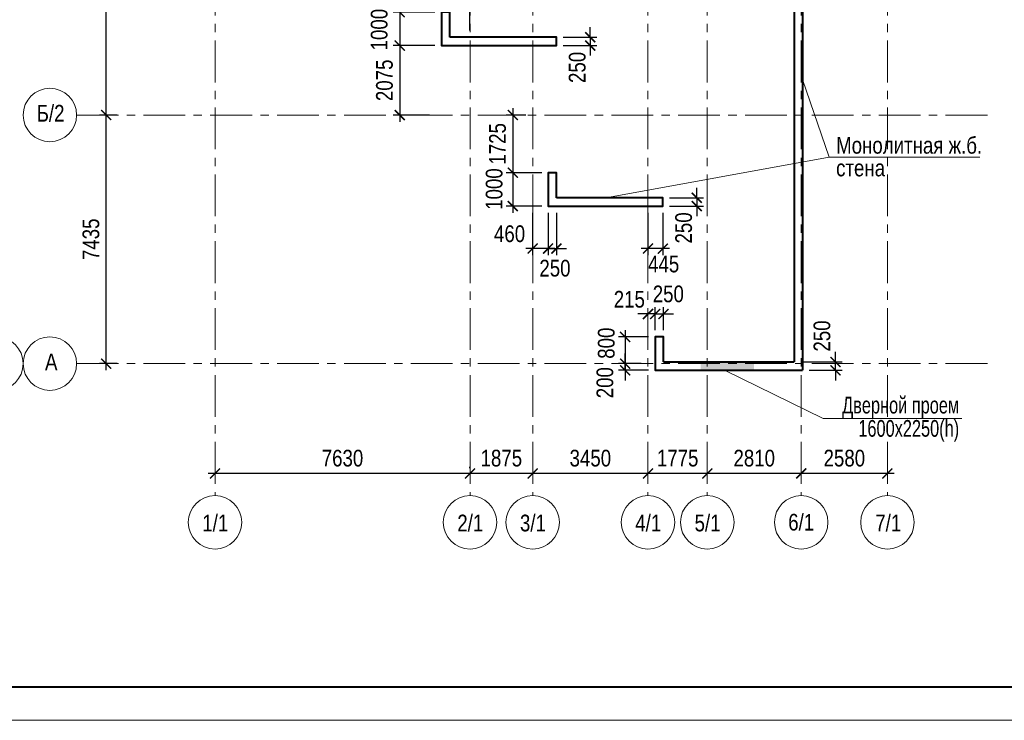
# Model space of a CAD drawing. Header units: inches. Extents: x -7172153 to -7050982, y 6177127 to 6261127.
# Tile 2 of 15: x -7157266 to -7127804, y 6177127 to 6198079. Entities that reach past the tile are written whole.
import ezdxf

# ---------------------------------------------------------------- set-up
doc = ezdxf.new("R2010")
doc.units = ezdxf.units.IN
doc.header["$LTSCALE"] = 1000
doc.header["$MEASUREMENT"] = 0
doc.linetypes.add('CENTER', pattern=[2, 1.25, -0.25, 0.25, -0.25])
for name, color, linetype, lineweight in [('СК-040-С(тены)', 12, 'Continuous', 40), ('СК-043-С-ПИЛОНЫ', 5, 'Continuous', 40), ('СК-100-О(си)', 7, 'CENTER', 15), ('СК-110-О-РАЗМЕРЫ', 7, 'Continuous', 15), ('СК-200-Р(амка)', 7, 'Continuous', 40), ('СК-210-Р-РАМКА ЛИНИИ ТОНКИЕ', 7, 'Continuous', 15), ('СК-400-Т(екст)', 7, 'Continuous', 20), ('СК-600-Ш(триховка', 7, 'Continuous', 15)]:
    doc.layers.add(name, color=color, linetype=linetype, lineweight=lineweight)
doc.styles.add('RUSS', font='arial.ttf', dxfattribs={"width": 0.8})
doc.dimstyles.new('100-200', dxfattribs={"dimscale": 0, "dimtxt": 500, "dimasz": 300, "dimexe": 200, "dimexo": 200, "dimgap": 200, "dimtad": 1, "dimdec": 0, "dimzin": 0, "dimdsep": 46, "dimtxsty": 'RUSS', "dimblk": 'ARCHTICK', "dimcen": 0.096, "dimdle": 200, "dimclrd": 7, "dimclre": 7, "dimclrt": 256, "dimadec": 0, "dimazin": 0, "dimtfac": 1, "dimtdec": 0, "dimtmove": 2, "dimatfit": 3, "dimldrblk": 'OBLIQUE', "dimfxl": 1, "dimtolj": 1, "dimtzin": 0, "dimarcsym": 0})

# ---------------------------------------------------------------- blocks, each defined once
blk = doc.blocks.new('_ArchTick')
at = {"color": 0, "linetype": 'ByBlock', "const_width": 0.15}
blk.add_lwpolyline([(-0.5, -0.5), (0.5, 0.5)], dxfattribs=at)
blk = doc.blocks.new('*D24')
at = {"layer": 'Defpoints', "color": 0, "transparency": 16777216}
for p in [(-7133881, 6184508), (-7133881, 6184508), (-7131301, 6184508)]:
    blk.add_point(p, dxfattribs=at)
at = {"layer": 'СК-110-О-РАЗМЕРЫ', "color": 7, "lineweight": -2, "transparency": 16777216}
blk.add_line((-7131101, 6184508), (-7134081, 6184508), dxfattribs=at)
at = {"layer": 'СК-110-О-РАЗМЕРЫ', "color": 7, "lineweight": -2, "transparency": 16777216, "xscale": 300, "yscale": 300, "zscale": 300, "rotation": 180}
blk.add_blockref('_ArchTick', (-7133881, 6184508), dxfattribs=at)
at = {"layer": 'СК-110-О-РАЗМЕРЫ', "color": 7, "lineweight": -2, "transparency": 16777216, "xscale": 300, "yscale": 300, "zscale": 300}
blk.add_blockref('_ArchTick', (-7131301, 6184508), dxfattribs=at)
at = {"layer": 'СК-110-О-РАЗМЕРЫ', "transparency": 16777216, "insert": (-7132591, 6184964), "char_height": 500, "attachment_point": 5, "style": 'RUSS'}
blk.add_mtext('\\A1;2580', dxfattribs=at)
blk = doc.blocks.new('_Oblique')
at = {"color": 0, "linetype": 'ByBlock', "lineweight": -2}
blk.add_line((-0.5, -0.5), (0.5, 0.5), dxfattribs=at)
blk = doc.blocks.new('*D25')
at = {"layer": 'Defpoints', "color": 0, "transparency": 16777216}
for p in [(-7136692, 6184508), (-7136692, 6184508), (-7133881, 6184508)]:
    blk.add_point(p, dxfattribs=at)
at = {"layer": 'СК-110-О-РАЗМЕРЫ', "color": 7, "lineweight": -2, "transparency": 16777216}
blk.add_line((-7133681, 6184508), (-7136892, 6184508), dxfattribs=at)
at = {"layer": 'СК-110-О-РАЗМЕРЫ', "color": 7, "lineweight": -2, "transparency": 16777216, "xscale": 300, "yscale": 300, "zscale": 300, "rotation": 180}
blk.add_blockref('_ArchTick', (-7136692, 6184508), dxfattribs=at)
at = {"layer": 'СК-110-О-РАЗМЕРЫ', "color": 7, "lineweight": -2, "transparency": 16777216, "xscale": 300, "yscale": 300, "zscale": 300}
blk.add_blockref('_ArchTick', (-7133881, 6184508), dxfattribs=at)
at = {"layer": 'СК-110-О-РАЗМЕРЫ', "transparency": 16777216, "insert": (-7135287, 6184964), "char_height": 500, "attachment_point": 5, "style": 'RUSS'}
blk.add_mtext('\\A1;2810', dxfattribs=at)
blk = doc.blocks.new('*D26')
at = {"layer": 'Defpoints', "color": 0, "transparency": 16777216}
for p in [(-7138466, 6184508), (-7138466, 6184508), (-7136691, 6184508)]:
    blk.add_point(p, dxfattribs=at)
at = {"layer": 'СК-110-О-РАЗМЕРЫ', "color": 7, "lineweight": -2, "transparency": 16777216}
blk.add_line((-7136491, 6184508), (-7138666, 6184508), dxfattribs=at)
at = {"layer": 'СК-110-О-РАЗМЕРЫ', "color": 7, "lineweight": -2, "transparency": 16777216, "xscale": 300, "yscale": 300, "zscale": 300, "rotation": 180}
blk.add_blockref('_ArchTick', (-7138466, 6184508), dxfattribs=at)
at = {"layer": 'СК-110-О-РАЗМЕРЫ', "color": 7, "lineweight": -2, "transparency": 16777216, "xscale": 300, "yscale": 300, "zscale": 300}
blk.add_blockref('_ArchTick', (-7136691, 6184508), dxfattribs=at)
at = {"layer": 'СК-110-О-РАЗМЕРЫ', "transparency": 16777216, "insert": (-7137579, 6184964), "char_height": 500, "attachment_point": 5, "style": 'RUSS'}
blk.add_mtext('\\A1;1775', dxfattribs=at)
blk = doc.blocks.new('*D27')
at = {"layer": 'Defpoints', "color": 0, "transparency": 16777216}
for p in [(-7141917, 6184508), (-7141917, 6184508), (-7138466, 6184508)]:
    blk.add_point(p, dxfattribs=at)
at = {"layer": 'СК-110-О-РАЗМЕРЫ', "color": 7, "lineweight": -2, "transparency": 16777216}
blk.add_line((-7138266, 6184508), (-7142117, 6184508), dxfattribs=at)
at = {"layer": 'СК-110-О-РАЗМЕРЫ', "color": 7, "lineweight": -2, "transparency": 16777216, "xscale": 300, "yscale": 300, "zscale": 300, "rotation": 180}
blk.add_blockref('_ArchTick', (-7141917, 6184508), dxfattribs=at)
at = {"layer": 'СК-110-О-РАЗМЕРЫ', "color": 7, "lineweight": -2, "transparency": 16777216, "xscale": 300, "yscale": 300, "zscale": 300}
blk.add_blockref('_ArchTick', (-7138466, 6184508), dxfattribs=at)
at = {"layer": 'СК-110-О-РАЗМЕРЫ', "transparency": 16777216, "insert": (-7140191, 6184964), "char_height": 500, "attachment_point": 5, "style": 'RUSS'}
blk.add_mtext('\\A1;3450', dxfattribs=at)
blk = doc.blocks.new('*D28')
at = {"layer": 'Defpoints', "color": 0, "transparency": 16777216}
for p in [(-7151422, 6184508), (-7151422, 6184508), (-7143792, 6184470)]:
    blk.add_point(p, dxfattribs=at)
at = {"layer": 'СК-110-О-РАЗМЕРЫ', "color": 7, "lineweight": -2, "transparency": 16777216}
for p, q in [((-7143792, 6184670), (-7143792, 6184708)), ((-7143592, 6184508), (-7151622, 6184508)), ((-7151422, 6184308), (-7151422, 6184308))]:
    blk.add_line(p, q, dxfattribs=at)
at = {"layer": 'СК-110-О-РАЗМЕРЫ', "color": 7, "lineweight": -2, "transparency": 16777216, "xscale": 300, "yscale": 300, "zscale": 300, "rotation": 180}
blk.add_blockref('_ArchTick', (-7151422, 6184508), dxfattribs=at)
at = {"layer": 'СК-110-О-РАЗМЕРЫ', "color": 7, "lineweight": -2, "transparency": 16777216, "xscale": 300, "yscale": 300, "zscale": 300}
blk.add_blockref('_ArchTick', (-7143792, 6184508), dxfattribs=at)
at = {"layer": 'СК-110-О-РАЗМЕРЫ', "transparency": 16777216, "insert": (-7147607, 6184964), "char_height": 500, "attachment_point": 5, "style": 'RUSS'}
blk.add_mtext('\\A1;7630', dxfattribs=at)
blk = doc.blocks.new('*D29')
at = {"layer": 'Defpoints', "color": 0, "transparency": 16777216}
for p in [(-7143792, 6184508), (-7143792, 6184508), (-7141917, 6184508)]:
    blk.add_point(p, dxfattribs=at)
at = {"layer": 'СК-110-О-РАЗМЕРЫ', "color": 7, "lineweight": -2, "transparency": 16777216}
for p, q in [((-7141917, 6184708), (-7141917, 6184708)), ((-7141717, 6184508), (-7143992, 6184508)), ((-7143792, 6184308), (-7143792, 6184308))]:
    blk.add_line(p, q, dxfattribs=at)
at = {"layer": 'СК-110-О-РАЗМЕРЫ', "color": 7, "lineweight": -2, "transparency": 16777216, "xscale": 300, "yscale": 300, "zscale": 300, "rotation": 180}
blk.add_blockref('_ArchTick', (-7143792, 6184508), dxfattribs=at)
at = {"layer": 'СК-110-О-РАЗМЕРЫ', "color": 7, "lineweight": -2, "transparency": 16777216, "xscale": 300, "yscale": 300, "zscale": 300}
blk.add_blockref('_ArchTick', (-7141917, 6184508), dxfattribs=at)
at = {"layer": 'СК-110-О-РАЗМЕРЫ', "transparency": 16777216, "insert": (-7142854, 6184964), "char_height": 500, "attachment_point": 5, "style": 'RUSS'}
blk.add_mtext('\\A1;1875', dxfattribs=at)
blk = doc.blocks.new('A$Ca123d66a')
at = {"layer": 'СК-040-С(тены)'}
for p, q in [((17330, 14005), (17330, 51)), ((17330, 14005), (17580, 14005)), ((17580, 14005), (17580, -199)), ((13420, 50), (17329, 50)), ((13420, -200), (17579, -200))]:
    blk.add_line(p, q, dxfattribs=at)
blk.add_lwpolyline([(7030, 14560), (3520, 14560), (3520, 14310), (7030, 14310)], close=True, dxfattribs=at)
for points in [[(7030, 9510), (10215, 9510), (10215, 9760), (7030, 9760)], [(10215, 4710), (13400, 4710), (13400, 4960), (10215, 4960)], [(13420, 50), (13420, 800), (13170, 800), (13170, -200), (13420, -200)]]:
    blk.add_lwpolyline(points, dxfattribs=at)
at = {"layer": 'СК-043-С-ПИЛОНЫ'}
blk.add_lwpolyline([(11595, 13460), (11595, 13710), (10595, 13710), (10595, 13460)], close=True, dxfattribs=at)
for points in [[(7030, 9760), (7030, 10510), (6780, 10510), (6780, 9510), (7030, 9510)], [(10215, 4960), (10215, 5710), (9965, 5710), (9965, 4710), (10215, 4710), (10215, 4710)]]:
    blk.add_lwpolyline(points, dxfattribs=at)
blk = doc.blocks.new('*D177')
at = {"layer": 'Defpoints', "color": 0, "transparency": 16777216}
for p in [(-7134092, 6187843), (-7133842, 6187593), (-7132858, 6187843)]:
    blk.add_point(p, dxfattribs=at)
at = {"layer": 'СК-110-О-РАЗМЕРЫ', "color": 7, "lineweight": -2, "transparency": 16777216}
for p, q in [((-7132858, 6187843), (-7132858, 6188143)), ((-7133892, 6187843), (-7132658, 6187843)), ((-7133642, 6187593), (-7132658, 6187593)), ((-7132858, 6187593), (-7132858, 6187843)), ((-7132858, 6187593), (-7132858, 6187293))]:
    blk.add_line(p, q, dxfattribs=at)
at = {"layer": 'СК-110-О-РАЗМЕРЫ', "color": 7, "lineweight": -2, "transparency": 16777216, "xscale": 300, "yscale": 300, "zscale": 300}
for p, rotation in [((-7132858, 6187843), 270), ((-7132858, 6187593), 90)]:
    blk.add_blockref('_ArchTick', p, dxfattribs=dict(at, rotation=rotation))
at = {"layer": 'СК-110-О-РАЗМЕРЫ', "transparency": 16777216, "insert": (-7133258, 6188619), "char_height": 500, "attachment_point": 5, "rotation": 90, "style": 'RUSS'}
blk.add_mtext('\\A1;250', dxfattribs=at)
blk = doc.blocks.new('*D173')
at = {"layer": 'Defpoints', "color": 0, "transparency": 16777216}
for p in [(-7144642, 6198304), (-7145895, 6197304), (-7144642, 6197304)]:
    blk.add_point(p, dxfattribs=at)
at = {"layer": 'СК-110-О-РАЗМЕРЫ', "color": 7, "lineweight": -2, "transparency": 16777216}
for p, q in [((-7145895, 6198504), (-7145895, 6197104)), ((-7144842, 6198304), (-7146095, 6198304)), ((-7144842, 6197304), (-7146095, 6197304))]:
    blk.add_line(p, q, dxfattribs=at)
at = {"layer": 'СК-110-О-РАЗМЕРЫ', "color": 7, "lineweight": -2, "transparency": 16777216, "xscale": 300, "yscale": 300, "zscale": 300}
for p, rotation in [((-7145895, 6198304), 90), ((-7145895, 6197304), 270)]:
    blk.add_blockref('_ArchTick', p, dxfattribs=dict(at, rotation=rotation))
at = {"layer": 'СК-110-О-РАЗМЕРЫ', "transparency": 16777216, "insert": (-7146508, 6197782), "char_height": 500, "attachment_point": 5, "rotation": 90, "style": 'RUSS'}
blk.add_mtext('\\A1;1000', dxfattribs=at)
blk = doc.blocks.new('*D175')
at = {"layer": 'Defpoints', "color": 0, "transparency": 16777216}
for p in [(-7141442, 6193504), (-7142512, 6192504), (-7141442, 6192504)]:
    blk.add_point(p, dxfattribs=at)
at = {"layer": 'СК-110-О-РАЗМЕРЫ', "color": 7, "lineweight": -2, "transparency": 16777216}
for p, q in [((-7141642, 6193504), (-7142712, 6193504)), ((-7142512, 6193704), (-7142512, 6192304)), ((-7141642, 6192504), (-7142712, 6192504))]:
    blk.add_line(p, q, dxfattribs=at)
at = {"layer": 'СК-110-О-РАЗМЕРЫ', "color": 7, "lineweight": -2, "transparency": 16777216, "xscale": 300, "yscale": 300, "zscale": 300}
for p, rotation in [((-7142512, 6193504), 90), ((-7142512, 6192504), 270)]:
    blk.add_blockref('_ArchTick', p, dxfattribs=dict(at, rotation=rotation))
at = {"layer": 'СК-110-О-РАЗМЕРЫ', "transparency": 16777216, "insert": (-7143068, 6193014), "char_height": 500, "attachment_point": 5, "rotation": 90, "style": 'RUSS'}
blk.add_mtext('\\A1;1000', dxfattribs=at)
blk = doc.blocks.new('*D170')
at = {"layer": 'Defpoints', "color": 0, "transparency": 16777216}
for p in [(-7141207, 6197554), (-7141207, 6197304), (-7140193, 6197304)]:
    blk.add_point(p, dxfattribs=at)
at = {"layer": 'СК-110-О-РАЗМЕРЫ', "color": 7, "lineweight": -2, "transparency": 16777216}
for p, q in [((-7140193, 6197554), (-7140193, 6197854)), ((-7141007, 6197554), (-7139993, 6197554)), ((-7141007, 6197304), (-7139993, 6197304)), ((-7140193, 6197554), (-7140193, 6197304)), ((-7140193, 6197304), (-7140193, 6197004))]:
    blk.add_line(p, q, dxfattribs=at)
at = {"layer": 'СК-110-О-РАЗМЕРЫ', "color": 7, "lineweight": -2, "transparency": 16777216, "xscale": 300, "yscale": 300, "zscale": 300}
for p, rotation in [((-7140193, 6197554), 270), ((-7140193, 6197304), 90)]:
    blk.add_blockref('_ArchTick', p, dxfattribs=dict(at, rotation=rotation))
at = {"layer": 'СК-110-О-РАЗМЕРЫ', "transparency": 16777216, "insert": (-7140582, 6196652), "char_height": 500, "attachment_point": 5, "rotation": 90, "style": 'RUSS'}
blk.add_mtext('\\A1;250', dxfattribs=at)
blk = doc.blocks.new('*D171')
at = {"layer": 'Defpoints', "color": 0, "transparency": 16777216}
for p in [(-7138022, 6192754), (-7138022, 6192504), (-7137007, 6192504)]:
    blk.add_point(p, dxfattribs=at)
at = {"layer": 'СК-110-О-РАЗМЕРЫ', "color": 7, "lineweight": -2, "transparency": 16777216}
for p, q in [((-7137007, 6192754), (-7137007, 6193054)), ((-7137822, 6192754), (-7136807, 6192754)), ((-7137007, 6192754), (-7137007, 6192504)), ((-7137822, 6192504), (-7136807, 6192504)), ((-7137007, 6192504), (-7137007, 6192204))]:
    blk.add_line(p, q, dxfattribs=at)
at = {"layer": 'СК-110-О-РАЗМЕРЫ', "color": 7, "lineweight": -2, "transparency": 16777216, "xscale": 300, "yscale": 300, "zscale": 300}
for p, rotation in [((-7137007, 6192754), 270), ((-7137007, 6192504), 90)]:
    blk.add_blockref('_ArchTick', p, dxfattribs=dict(at, rotation=rotation))
at = {"layer": 'СК-110-О-РАЗМЕРЫ', "transparency": 16777216, "insert": (-7137397, 6191852), "char_height": 500, "attachment_point": 5, "rotation": 90, "style": 'RUSS'}
blk.add_mtext('\\A1;250', dxfattribs=at)
blk = doc.blocks.new('*D179')
at = {"layer": 'Defpoints', "color": 0, "transparency": 16777216}
for p in [(-7154678, 6203778), (-7154149, 6203778), (-7154149, 6195228)]:
    blk.add_point(p, dxfattribs=at)
at = {"layer": 'СК-110-О-РАЗМЕРЫ', "color": 7, "lineweight": -2, "transparency": 16777216}
for p, q in [((-7154349, 6203778), (-7154878, 6203778)), ((-7154678, 6195028), (-7154678, 6203978)), ((-7154349, 6195228), (-7154878, 6195228))]:
    blk.add_line(p, q, dxfattribs=at)
at = {"layer": 'СК-110-О-РАЗМЕРЫ', "color": 7, "lineweight": -2, "transparency": 16777216, "xscale": 300, "yscale": 300, "zscale": 300}
for p, rotation in [((-7154678, 6203778), 90), ((-7154678, 6195228), 270)]:
    blk.add_blockref('_ArchTick', p, dxfattribs=dict(at, rotation=rotation))
at = {"layer": 'СК-110-О-РАЗМЕРЫ', "transparency": 16777216, "insert": (-7155133, 6199503), "char_height": 500, "attachment_point": 5, "rotation": 90, "style": 'RUSS'}
blk.add_mtext('\\A1;8550', dxfattribs=at)
blk = doc.blocks.new('*D180')
at = {"layer": 'Defpoints', "color": 0, "transparency": 16777216}
for p in [(-7154678, 6195228), (-7154149, 6195228), (-7154149, 6187793)]:
    blk.add_point(p, dxfattribs=at)
at = {"layer": 'СК-110-О-РАЗМЕРЫ', "color": 7, "lineweight": -2, "transparency": 16777216}
for p, q in [((-7154349, 6195228), (-7154878, 6195228)), ((-7154678, 6187593), (-7154678, 6195428)), ((-7154349, 6187793), (-7154878, 6187793))]:
    blk.add_line(p, q, dxfattribs=at)
at = {"layer": 'СК-110-О-РАЗМЕРЫ', "color": 7, "lineweight": -2, "transparency": 16777216, "xscale": 300, "yscale": 300, "zscale": 300}
for p, rotation in [((-7154678, 6195228), 90), ((-7154678, 6187793), 270)]:
    blk.add_blockref('_ArchTick', p, dxfattribs=dict(at, rotation=rotation))
at = {"layer": 'СК-110-О-РАЗМЕРЫ', "transparency": 16777216, "insert": (-7155133, 6191511), "char_height": 500, "attachment_point": 5, "rotation": 90, "style": 'RUSS'}
blk.add_mtext('\\A1;7435', dxfattribs=at)
blk = doc.blocks.new('*D197')
at = {"layer": 'Defpoints', "color": 0, "transparency": 16777216}
for p in [(-7144642, 6197304), (-7145895, 6195228), (-7144802, 6195228)]:
    blk.add_point(p, dxfattribs=at)
at = {"layer": 'СК-110-О-РАЗМЕРЫ', "color": 7, "lineweight": -2, "transparency": 16777216}
for p, q in [((-7144842, 6197304), (-7146095, 6197304)), ((-7145895, 6197504), (-7145895, 6195028)), ((-7145002, 6195228), (-7146095, 6195228))]:
    blk.add_line(p, q, dxfattribs=at)
at = {"layer": 'СК-110-О-РАЗМЕРЫ', "color": 7, "lineweight": -2, "transparency": 16777216, "xscale": 300, "yscale": 300, "zscale": 300}
for p, rotation in [((-7145895, 6197304), 90), ((-7145895, 6195228), 270)]:
    blk.add_blockref('_ArchTick', p, dxfattribs=dict(at, rotation=rotation))
at = {"layer": 'СК-110-О-РАЗМЕРЫ', "transparency": 16777216, "insert": (-7146350, 6196266), "char_height": 500, "attachment_point": 5, "rotation": 90, "style": 'RUSS'}
blk.add_mtext('\\A1;2075', dxfattribs=at)
blk = doc.blocks.new('*D200')
at = {"layer": 'Defpoints', "color": 0, "transparency": 16777216}
for p in [(-7143792, 6199111), (-7144392, 6198304), (-7143792, 6197554)]:
    blk.add_point(p, dxfattribs=at)
at = {"layer": 'СК-110-О-РАЗМЕРЫ', "color": 7, "lineweight": -2, "transparency": 16777216}
for p, q in [((-7144592, 6199111), (-7143592, 6199111)), ((-7144392, 6198504), (-7144392, 6199311)), ((-7143792, 6197754), (-7143792, 6199311))]:
    blk.add_line(p, q, dxfattribs=at)
at = {"layer": 'СК-110-О-РАЗМЕРЫ', "color": 7, "lineweight": -2, "transparency": 16777216, "xscale": 300, "yscale": 300, "zscale": 300, "rotation": 180}
blk.add_blockref('_ArchTick', (-7144392, 6199111), dxfattribs=at)
at = {"layer": 'СК-110-О-РАЗМЕРЫ', "color": 7, "lineweight": -2, "transparency": 16777216, "xscale": 300, "yscale": 300, "zscale": 300}
blk.add_blockref('_ArchTick', (-7143792, 6199111), dxfattribs=at)
at = {"layer": 'СК-110-О-РАЗМЕРЫ', "transparency": 16777216, "insert": (-7143171, 6199680), "char_height": 500, "attachment_point": 5, "style": 'RUSS'}
blk.add_mtext('\\A1;600', dxfattribs=at)
blk = doc.blocks.new('*D204')
at = {"layer": 'Defpoints', "color": 0, "transparency": 16777216}
for p in [(-7141917, 6192504), (-7141457, 6192504), (-7141917, 6191234)]:
    blk.add_point(p, dxfattribs=at)
at = {"layer": 'СК-110-О-РАЗМЕРЫ', "color": 7, "lineweight": -2, "transparency": 16777216}
for p, q in [((-7141917, 6192304), (-7141917, 6191034)), ((-7141457, 6192304), (-7141457, 6191034)), ((-7141257, 6191234), (-7142117, 6191234))]:
    blk.add_line(p, q, dxfattribs=at)
at = {"layer": 'СК-110-О-РАЗМЕРЫ', "color": 7, "lineweight": -2, "transparency": 16777216, "xscale": 300, "yscale": 300, "zscale": 300, "rotation": 180}
blk.add_blockref('_ArchTick', (-7141917, 6191234), dxfattribs=at)
at = {"layer": 'СК-110-О-РАЗМЕРЫ', "color": 7, "lineweight": -2, "transparency": 16777216, "xscale": 300, "yscale": 300, "zscale": 300}
blk.add_blockref('_ArchTick', (-7141457, 6191234), dxfattribs=at)
at = {"layer": 'СК-110-О-РАЗМЕРЫ', "transparency": 16777216, "insert": (-7142608, 6191675), "char_height": 500, "attachment_point": 5, "style": 'RUSS'}
blk.add_mtext('\\A1;460', dxfattribs=at)
blk = doc.blocks.new('*D205')
at = {"layer": 'Defpoints', "color": 0, "transparency": 16777216}
for p in [(-7141457, 6192504), (-7141207, 6192504), (-7141207, 6191234)]:
    blk.add_point(p, dxfattribs=at)
at = {"layer": 'СК-110-О-РАЗМЕРЫ', "color": 7, "lineweight": -2, "transparency": 16777216}
for p, q in [((-7141457, 6192304), (-7141457, 6191034)), ((-7141207, 6192304), (-7141207, 6191034)), ((-7141457, 6191234), (-7141757, 6191234)), ((-7141457, 6191234), (-7141207, 6191234)), ((-7141207, 6191234), (-7140907, 6191234))]:
    blk.add_line(p, q, dxfattribs=at)
at = {"layer": 'СК-110-О-РАЗМЕРЫ', "color": 7, "lineweight": -2, "transparency": 16777216, "xscale": 300, "yscale": 300, "zscale": 300}
blk.add_blockref('_ArchTick', (-7141457, 6191234), dxfattribs=at)
at = {"layer": 'СК-110-О-РАЗМЕРЫ', "color": 7, "lineweight": -2, "transparency": 16777216, "xscale": 300, "yscale": 300, "zscale": 300, "rotation": 180}
blk.add_blockref('_ArchTick', (-7141207, 6191234), dxfattribs=at)
at = {"layer": 'СК-110-О-РАЗМЕРЫ', "transparency": 16777216, "insert": (-7141250, 6190645), "char_height": 500, "attachment_point": 5, "style": 'RUSS'}
blk.add_mtext('\\A1;250', dxfattribs=at)
blk = doc.blocks.new('*D206')
at = {"layer": 'Defpoints', "color": 0, "transparency": 16777216}
for p in [(-7138466, 6192504), (-7138022, 6192504), (-7138466, 6191234)]:
    blk.add_point(p, dxfattribs=at)
at = {"layer": 'СК-110-О-РАЗМЕРЫ', "color": 7, "lineweight": -2, "transparency": 16777216}
for p, q in [((-7138466, 6192304), (-7138466, 6191034)), ((-7138022, 6192304), (-7138022, 6191034)), ((-7137822, 6191234), (-7138666, 6191234))]:
    blk.add_line(p, q, dxfattribs=at)
at = {"layer": 'СК-110-О-РАЗМЕРЫ', "color": 7, "lineweight": -2, "transparency": 16777216, "xscale": 300, "yscale": 300, "zscale": 300, "rotation": 180}
blk.add_blockref('_ArchTick', (-7138466, 6191234), dxfattribs=at)
at = {"layer": 'СК-110-О-РАЗМЕРЫ', "color": 7, "lineweight": -2, "transparency": 16777216, "xscale": 300, "yscale": 300, "zscale": 300}
blk.add_blockref('_ArchTick', (-7138022, 6191234), dxfattribs=at)
at = {"layer": 'СК-110-О-РАЗМЕРЫ', "transparency": 16777216, "insert": (-7137997, 6190770), "char_height": 500, "attachment_point": 5, "style": 'RUSS'}
blk.add_mtext('\\A1;445', dxfattribs=at)
blk = doc.blocks.new('*D207')
at = {"layer": 'Defpoints', "color": 0, "transparency": 16777216}
for p in [(-7141917, 6195228), (-7142512, 6193504), (-7141457, 6193504)]:
    blk.add_point(p, dxfattribs=at)
at = {"layer": 'СК-110-О-РАЗМЕРЫ', "color": 7, "lineweight": -2, "transparency": 16777216}
for p, q in [((-7142117, 6195228), (-7142712, 6195228)), ((-7142512, 6195428), (-7142512, 6193304)), ((-7141657, 6193504), (-7142712, 6193504))]:
    blk.add_line(p, q, dxfattribs=at)
at = {"layer": 'СК-110-О-РАЗМЕРЫ', "color": 7, "lineweight": -2, "transparency": 16777216, "xscale": 300, "yscale": 300, "zscale": 300}
for p, rotation in [((-7142512, 6195228), 90), ((-7142512, 6193504), 270)]:
    blk.add_blockref('_ArchTick', p, dxfattribs=dict(at, rotation=rotation))
at = {"layer": 'СК-110-О-РАЗМЕРЫ', "transparency": 16777216, "insert": (-7142967, 6194366), "char_height": 500, "attachment_point": 5, "rotation": 90, "style": 'RUSS'}
blk.add_mtext('\\A1;1725', dxfattribs=at)
blk = doc.blocks.new('*D208')
at = {"layer": 'Defpoints', "color": 0, "transparency": 16777216}
for p in [(-7138002, 6189278), (-7138252, 6188593), (-7138002, 6188593)]:
    blk.add_point(p, dxfattribs=at)
at = {"layer": 'СК-110-О-РАЗМЕРЫ', "color": 7, "lineweight": -2, "transparency": 16777216}
for p, q in [((-7138252, 6188793), (-7138252, 6189478)), ((-7138002, 6188793), (-7138002, 6189478)), ((-7138252, 6189278), (-7138552, 6189278)), ((-7138252, 6189278), (-7138002, 6189278)), ((-7138002, 6189278), (-7137702, 6189278))]:
    blk.add_line(p, q, dxfattribs=at)
at = {"layer": 'СК-110-О-РАЗМЕРЫ', "color": 7, "lineweight": -2, "transparency": 16777216, "xscale": 300, "yscale": 300, "zscale": 300}
blk.add_blockref('_ArchTick', (-7138252, 6189278), dxfattribs=at)
at = {"layer": 'СК-110-О-РАЗМЕРЫ', "color": 7, "lineweight": -2, "transparency": 16777216, "xscale": 300, "yscale": 300, "zscale": 300, "rotation": 180}
blk.add_blockref('_ArchTick', (-7138002, 6189278), dxfattribs=at)
at = {"layer": 'СК-110-О-РАЗМЕРЫ', "transparency": 16777216, "insert": (-7137858, 6189875), "char_height": 500, "attachment_point": 5, "style": 'RUSS'}
blk.add_mtext('\\A1;250', dxfattribs=at)
blk = doc.blocks.new('*D209')
at = {"layer": 'Defpoints', "color": 0, "transparency": 16777216}
for p in [(-7138466, 6189278), (-7138466, 6189278), (-7138252, 6188593)]:
    blk.add_point(p, dxfattribs=at)
at = {"layer": 'СК-110-О-РАЗМЕРЫ', "color": 7, "lineweight": -2, "transparency": 16777216}
for p, q in [((-7138252, 6188793), (-7138252, 6189478)), ((-7138466, 6189278), (-7138766, 6189278)), ((-7138252, 6189278), (-7138466, 6189278)), ((-7138252, 6189278), (-7137952, 6189278))]:
    blk.add_line(p, q, dxfattribs=at)
at = {"layer": 'СК-110-О-РАЗМЕРЫ', "color": 7, "lineweight": -2, "transparency": 16777216, "xscale": 300, "yscale": 300, "zscale": 300}
blk.add_blockref('_ArchTick', (-7138466, 6189278), dxfattribs=at)
at = {"layer": 'СК-110-О-РАЗМЕРЫ', "color": 7, "lineweight": -2, "transparency": 16777216, "xscale": 300, "yscale": 300, "zscale": 300, "rotation": 180}
blk.add_blockref('_ArchTick', (-7138252, 6189278), dxfattribs=at)
at = {"layer": 'СК-110-О-РАЗМЕРЫ', "transparency": 16777216, "insert": (-7139025, 6189715), "char_height": 500, "attachment_point": 5, "style": 'RUSS'}
blk.add_mtext('\\A1;215', dxfattribs=at)
blk = doc.blocks.new('*D210')
at = {"layer": 'Defpoints', "color": 0, "transparency": 16777216}
for p in [(-7138252, 6188593), (-7139151, 6187793), (-7138466, 6187793)]:
    blk.add_point(p, dxfattribs=at)
at = {"layer": 'СК-110-О-РАЗМЕРЫ', "color": 7, "lineweight": -2, "transparency": 16777216}
for p, q in [((-7139151, 6188793), (-7139151, 6187593)), ((-7138452, 6188593), (-7139351, 6188593)), ((-7138666, 6187793), (-7139351, 6187793))]:
    blk.add_line(p, q, dxfattribs=at)
at = {"layer": 'СК-110-О-РАЗМЕРЫ', "color": 7, "lineweight": -2, "transparency": 16777216, "xscale": 300, "yscale": 300, "zscale": 300}
for p, rotation in [((-7139151, 6188593), 90), ((-7139151, 6187793), 270)]:
    blk.add_blockref('_ArchTick', p, dxfattribs=dict(at, rotation=rotation))
at = {"layer": 'СК-110-О-РАЗМЕРЫ', "transparency": 16777216, "insert": (-7139712, 6188405), "char_height": 500, "attachment_point": 5, "rotation": 90, "style": 'RUSS'}
blk.add_mtext('\\A1;800', dxfattribs=at)
blk = doc.blocks.new('*D211')
at = {"layer": 'Defpoints', "color": 0, "transparency": 16777216}
for p in [(-7139151, 6187793), (-7138466, 6187793), (-7138252, 6187593)]:
    blk.add_point(p, dxfattribs=at)
at = {"layer": 'СК-110-О-РАЗМЕРЫ', "color": 7, "lineweight": -2, "transparency": 16777216}
for p, q in [((-7139151, 6187793), (-7139151, 6188093)), ((-7138666, 6187793), (-7139351, 6187793)), ((-7138452, 6187593), (-7139351, 6187593)), ((-7139151, 6187593), (-7139151, 6187793)), ((-7139151, 6187593), (-7139151, 6187293))]:
    blk.add_line(p, q, dxfattribs=at)
at = {"layer": 'СК-110-О-РАЗМЕРЫ', "color": 7, "lineweight": -2, "transparency": 16777216, "xscale": 300, "yscale": 300, "zscale": 300}
for p, rotation in [((-7139151, 6187793), 270), ((-7139151, 6187593), 90)]:
    blk.add_blockref('_ArchTick', p, dxfattribs=dict(at, rotation=rotation))
at = {"layer": 'СК-110-О-РАЗМЕРЫ', "transparency": 16777216, "insert": (-7139753, 6187223), "char_height": 500, "attachment_point": 5, "rotation": 90, "style": 'RUSS'}
blk.add_mtext('\\A1;200', dxfattribs=at)

msp = doc.modelspace()

# ---------------------------------------------------------------- linework, layer by layer
at = {"layer": 'СК-100-О(си)', "linetype": 'CENTER'}
for p, q in [((-7151421.8, 6253452.6), (-7151421.8, 6183847)), ((-7143791.5, 6253452.6), (-7143791.5, 6183847)), ((-7141916.5, 6253452.6), (-7141916.5, 6183847)), ((-7138466.5, 6253452.6), (-7138466.5, 6183847)), ((-7136691.5, 6253452.6), (-7136691.5, 6183847)), ((-7133881.5, 6253452.6), (-7133881.5, 6183847)), ((-7131301.5, 6253452.6), (-7131301.5, 6183847)), ((-7155562, 6195228.3), (-7128237, 6195228.3)), ((-7155562, 6187793.3), (-7128237, 6187793.3))]:
    msp.add_line(p, q, dxfattribs=at)
at = {"layer": 'СК-100-О(си)', "linetype": 'Continuous'}
for centre in [(-7156362, 6195228.3), (-7157962, 6187793.3), (-7156362, 6187793.3), (-7151421.8, 6183047), (-7143791.5, 6183047), (-7141916.5, 6183047), (-7138466.5, 6183047), (-7136691.5, 6183047), (-7133881.5, 6183047), (-7131301.5, 6183047)]:
    msp.add_circle(centre, 800, dxfattribs=at)
at = {"layer": 'СК-200-Р(амка)'}
msp.add_line((-7168152.8, 6178126.7), (-7054352.8, 6178126.7), dxfattribs=at)
at = {"layer": 'СК-210-Р-РАМКА ЛИНИИ ТОНКИЕ'}
msp.add_line((-7053352.8, 6177126.7), (-7172152.8, 6177126.7), dxfattribs=at)
at = {"layer": 'СК-400-Т(екст)', "color": 7}
for q in [(-7133841.8, 6196293), (-7139727.2, 6192753.5)]:
    msp.add_line((-7133048.3, 6193968.6), q, dxfattribs=at)
for points in [[(-7133048.3, 6193968.6), (-7128540.5, 6193968.6), (-7128540.5, 6193968.6)], [(-7129071.8, 6186157.1), (-7133228.7, 6186157.1), (-7136178.3, 6187593.5)]]:
    msp.add_lwpolyline(points, dxfattribs=at)
at = {"layer": 'СК-600-Ш(триховка', "color": 7}
msp.add_solid([(-7135291.8, 6187593.5), (-7135291.8, 6187843.5), (-7136891.5, 6187593.5), (-7136891.5, 6187843.5)], dxfattribs=at)

# ---------------------------------------------------------------- block references
at = {"layer": 'СК-040-С(тены)'}
msp.add_blockref('A$Ca123d66a', (-7151421.8, 6187793.3), dxfattribs=at)

# ---------------------------------------------------------------- texts
at = {"layer": 'СК-400-Т(екст)', "style": 'RUSS', "width": 0.8}
for s, p in [('Б/2', (-7156758.2, 6195031)), ('А', (-7156508, 6187596)), ('1/1', (-7151802.1, 6182776.8)), ('2/1', (-7144171.8, 6182776.8)), ('3/1', (-7142296.8, 6182776.8)), ('4/1', (-7138846.8, 6182776.8)), ('5/1', (-7137071.8, 6182776.8)), ('6/1', (-7134269.8, 6182800.8)), ('7/1', (-7131665.8, 6182776.8))]:
    msp.add_text(s, height=500, dxfattribs=at).set_placement(p)
at = {"layer": 'СК-400-Т(екст)', "color": 7, "style": 'RUSS', "width": 0.8}
for s, p in [('Монолитная ж.б.', (-7132837.3, 6194072.6)), ('стена', (-7132837.3, 6193393.9))]:
    msp.add_text(s, height=500, dxfattribs=at).set_placement(p)
at = {"layer": 'СК-400-Т(екст)', "color": 7, "insert": (-7129155.2, 6186802.8), "char_height": 500, "width": 4535.799, "attachment_point": 3, "line_spacing_factor": 0.835689, "style": 'RUSS'}
msp.add_mtext('{\\W0.7;Дверной проем\\P1600х2250(h)}', dxfattribs=at)

# ---------------------------------------------------------------- dimensions: what is measured, and where the dimension line sits
at = {"layer": 'СК-110-О-РАЗМЕРЫ'}
for base, p1, p2, angle, override, picture, middle in [((-7154677.8, 6203778.3), (-7154149.4, 6195228.3), (-7154149.4, 6203778.3), 90, {"dimscale": 1, "dimtxsty": 'RUSS'}, '*D179', (-7155133.1, 6199503.3)), ((-7145895.1, 6195228.3), (-7144642, 6197303.5), (-7144802.3, 6195228.3), 90, {"dimscale": 1}, '*D197', (-7146350.4, 6196265.9)), ((-7154677.8, 6195228.3), (-7154149.4, 6187793.3), (-7154149.4, 6195228.3), 90, {"dimscale": 1, "dimtxsty": 'RUSS'}, '*D180', (-7155133.2, 6191510.8)), ((-7142511.8, 6193503.5), (-7141916.5, 6195228.3), (-7141456.8, 6193503.5), 90, {"dimscale": 1}, '*D207', (-7142967.1, 6194365.9)), ((-7151421.8, 6184508.4), (-7143791.5, 6184470.2), (-7151421.8, 6184508.4), 180, {"dimscale": 1, "dimtxsty": 'RUSS'}, '*D28', (-7147606.7, 6184963.9)), ((-7143791.5, 6184508.4), (-7141916.5, 6184508.4), (-7143791.5, 6184508.4), 180, {"dimscale": 1, "dimtxsty": 'RUSS'}, '*D29', (-7142854, 6184963.7)), ((-7141916.5, 6184508.4), (-7138466.5, 6184508.4), (-7141916.5, 6184508.4), 180, {"dimscale": 1, "dimtxsty": 'RUSS'}, '*D27', (-7140191.5, 6184963.9)), ((-7138466.5, 6184508.4), (-7136691.5, 6184508.4), (-7138466.5, 6184508.4), 180, {"dimscale": 1, "dimtxsty": 'RUSS'}, '*D26', (-7137579, 6184963.7)), ((-7136691.5, 6184508.4), (-7133881.5, 6184508.4), (-7136691.5, 6184508.4), 180, {"dimscale": 1, "dimtxsty": 'RUSS'}, '*D25', (-7135286.5, 6184963.7)), ((-7133881.5, 6184508.4), (-7131301.5, 6184508.4), (-7133881.5, 6184508.4), 180, {"dimscale": 1, "dimtxsty": 'RUSS'}, '*D24', (-7132591.5, 6184963.7))]:
    dim = msp.add_linear_dim(base=base, p1=p1, p2=p2, angle=angle, dimstyle='100-200', override=override, dxfattribs=at)
    dim.commit()
    dim.dimension.update_dxf_attribs({"geometry": picture, "text_midpoint": middle})
for base, p1, p2, picture, middle in [((-7143791.5125, 6199110.8125), (-7144391.9716, 6198303.5055), (-7143791.5125, 6197553.5259), '*D200', (-7143170.8435, 6199679.7432)), ((-7141916.5, 6191233.9), (-7141456.8, 6192503.5), (-7141916.5, 6192503.5), '*D204', (-7142608.5, 6191674.8)), ((-7141206.8, 6191234.3), (-7141456.8, 6192503.5), (-7141206.8, 6192503.5), '*D205', (-7141250, 6190644.8)), ((-7138466.5, 6191234.3), (-7138021.7, 6192503.5), (-7138466.5, 6192503.5), '*D206', (-7137997.4, 6190770.4)), ((-7138466.4882, 6189277.9666), (-7138251.9697, 6188593.4983), (-7138466.4882, 6189277.9666), '*D209', (-7139024.564, 6189714.986)), ((-7138002, 6189278), (-7138252, 6188593.5), (-7138002, 6188593.5), '*D208', (-7137858.5, 6189875.2))]:
    dim = msp.add_linear_dim(base=base, p1=p1, p2=p2, dimstyle='100-200', override={"dimscale": 1}, dxfattribs=at)
    dim.commit()
    dim.dimension.update_dxf_attribs({"geometry": picture, "text_midpoint": middle, "dimtype": 160})
for base, p1, p2, picture, middle in [((-7145895.1, 6197303.5), (-7144642, 6198303.5), (-7144642, 6197303.5), '*D173', (-7146507.9, 6197782.5)), ((-7140192.6, 6197303.5), (-7141206.8, 6197553.5), (-7141206.8, 6197303.5), '*D170', (-7140582.4, 6196651.5)), ((-7142511.8, 6192503.5), (-7141442, 6193503.5), (-7141442, 6192503.5), '*D175', (-7143067.5, 6193013.7)), ((-7137007.5, 6192503.5), (-7138021.7, 6192753.5), (-7138021.7, 6192503.5), '*D171', (-7137397.2, 6191851.5)), ((-7139151, 6187793.3), (-7138252, 6188593.5), (-7138466.5, 6187793.3), '*D210', (-7139712.3, 6188404.5)), ((-7132858.1, 6187843.5), (-7133842.3, 6187593.5), (-7134092.3, 6187843.5), '*D177', (-7133257.6, 6188619.4)), ((-7139151, 6187793.3), (-7138252, 6187593.5), (-7138466.5, 6187793.3), '*D211', (-7139753.4, 6187223.2))]:
    dim = msp.add_linear_dim(base=base, p1=p1, p2=p2, angle=90, dimstyle='100-200', override={"dimscale": 1}, dxfattribs=at)
    dim.commit()
    dim.dimension.update_dxf_attribs({"geometry": picture, "text_midpoint": middle, "dimtype": 160})

doc.saveas('drawing.dxf')
